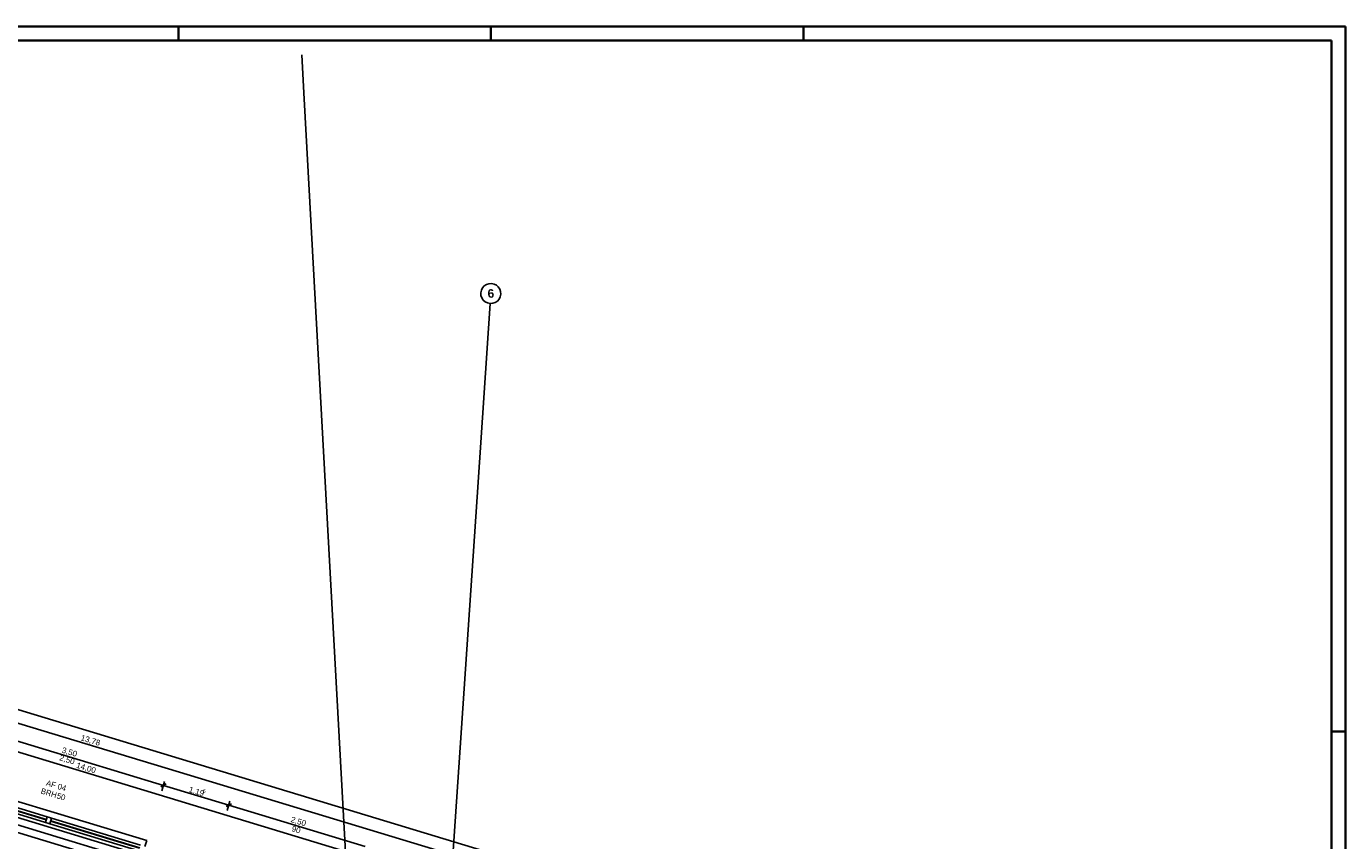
# Model space of a CAD drawing. Extents: x -181 to 1388, y 138 to 979.
# Tile 82 of 82: x 926 to 1388, y 694 to 979. Entities that reach past the tile are written whole.
import ezdxf
from ezdxf.lldxf.tags import DXFTag

# ---------------------------------------------------------------- set-up
doc = ezdxf.new("R2010")
doc.units = 0
doc.layers.get('0').update_dxf_attribs({"lineweight": 25})
for name, color, linetype, lineweight, true_color in [('01AFU Allgemein Bemaßung', 7, 'Continuous', 25, 0x848484), ('02 Raster Bemaßung', 7, 'Continuous', 25, 0x848484), ('20 Außenwände', 7, 'Continuous', 25, 0x848484), ('20 Dach Stb-Decke', 7, 'Continuous', 25, 0x848484)]:
    doc.layers.add(name, color=color, linetype=linetype, lineweight=lineweight, true_color=true_color)
for name, color, linetype, lineweight in [('02 Raster Gebäude', 7, 'Continuous', 25), ('Rahmen-A0U86KLAPE', 7, 'Continuous', 35), ('X_Rahmen', 7, 'Continuous', 25)]:
    doc.layers.add(name, color=color, linetype=linetype, lineweight=lineweight)
doc.styles.get("Standard").update_dxf_attribs({"font": 'arial.ttf'})
tags = doc.linetypes.add('Raster', pattern=[0.2, 0.1, -0.05, 0, -0.05]).pattern_tags.tags
tags[10:11] = [DXFTag(74, 4), DXFTag(75, 0), DXFTag(340, '0'), DXFTag(46, 1.0), DXFTag(50, 0.0), DXFTag(44, 0.0), DXFTag(45, 0.0)]
tags[8:9] = [DXFTag(74, 4), DXFTag(75, 0), DXFTag(340, '0'), DXFTag(46, 1.0), DXFTag(50, 0.0), DXFTag(44, 0.0), DXFTag(45, 0.0)]
tags[6:7] = [DXFTag(74, 4), DXFTag(75, 0), DXFTag(340, '0'), DXFTag(46, 1.0), DXFTag(50, 0.0), DXFTag(44, 0.0), DXFTag(45, 0.0)]
tags[4:5] = [DXFTag(74, 4), DXFTag(75, 0), DXFTag(340, '0'), DXFTag(46, 1.0), DXFTag(50, 0.0), DXFTag(44, 0.0), DXFTag(45, 0.0)]
tags = doc.linetypes.add('Öffnungslinie Tür Fenster', pattern=[0.115, 0.075, -0.04]).pattern_tags.tags
tags[6:7] = [DXFTag(74, 4), DXFTag(75, 0), DXFTag(340, '0'), DXFTag(46, 1.0), DXFTag(50, 0.0), DXFTag(44, 0.0), DXFTag(45, 0.0)]
tags[4:5] = [DXFTag(74, 4), DXFTag(75, 0), DXFTag(340, '0'), DXFTag(46, 1.0), DXFTag(50, 0.0), DXFTag(44, 0.0), DXFTag(45, 0.0)]

# ---------------------------------------------------------------- blocks, each defined once
blk = doc.blocks.new('Blockreferenz-A07F5V03WF')
at = {"layer": 'Rahmen-A0U86KLAPE', "color": 0, "linetype": 'ByBlock', "ltscale": 0.35}
for p, q in [((1388.17, 978.99), (-180.83, 978.99)), ((979.17, 978.99), (979.17, 973.99)), ((1088.67, 978.99), (1088.67, 973.99)), ((1198.17, 978.99), (1198.17, 973.99)), ((1388.17, 137.99), (1388.17, 978.99)), ((-160.83, 973.99), (1383.17, 973.99)), ((1383.17, 142.99), (1383.17, 973.99)), ((1383.17, 731.99), (1388.17, 731.99))]:
    blk.add_line(p, q, dxfattribs=at)
blk = doc.blocks.new('Referenz-A07F5V09WF')
at = {"layer": '01AFU Allgemein Bemaßung', "lineweight": -2}
for p, q in [((748.24, 792.54), (1086.09, 690.11)), ((817.26, 766.89), (1080.97, 686.94)), ((973.91, 713.06), (906.92, 733.37)), ((972.97, 712.56), (974.84, 713.56)), ((974.32, 714.41), (973.33, 711.15)), ((996.76, 706.13), (973.91, 713.06)), ((997.17, 707.48), (996.18, 704.22)), ((995.83, 705.63), (997.7, 706.63)), ((1044.61, 691.62), (996.76, 706.13))]:
    blk.add_line(p, q, dxfattribs=at)
at = {"layer": '02 Raster Bemaßung', "lineweight": -2}
blk.add_line((812.06, 758.36), (1080.06, 677.11), dxfattribs=at)
at = {"layer": '02 Raster Gebäude', "linetype": 'Raster', "lineweight": -2, "ltscale": 56.250004}
for p, q in [((1023.12, 955.71), (1022.39, 968.99)), ((1023.12, 955.71), (1060.18, 278.6)), ((1025.39, 668.07), (295.57, 889.33)), ((1084.03, 817.58), (1088.38, 881.92)), ((1084.03, 817.58), (1050.49, 321.23))]:
    blk.add_line(p, q, dxfattribs=at)
at = {"layer": '02 Raster Gebäude', "linetype": 'ByBlock', "lineweight": -2, "ltscale": 56.250004}
for p, q in [((1023.12, 955.71), (1023.12, 955.71)), ((1023.12, 955.71), (1023.12, 955.71)), ((1084.03, 817.58), (1084.03, 817.58)), ((1084.03, 817.58), (1084.03, 817.58))]:
    blk.add_line(p, q, dxfattribs=at)
at = {"layer": '02 Raster Gebäude', "lineweight": -2}
for major_axis in [(0.24, 3.49), (-0.24, -3.49)]:
    blk.add_ellipse((1088.61, 885.41), major_axis=major_axis, ratio=1, start_param=0, end_param=3.141593, dxfattribs=at)
at = {"layer": '20 Außenwände', "lineweight": -2}
for p, q in [((901.05, 714.02), (968.04, 693.71)), ((901.37, 709.53), (932.56, 700.08)), ((901.63, 710.4), (932.83, 700.94)), ((932.88, 701.13), (901.69, 710.59)), ((933.14, 701.99), (901.95, 711.45)), ((898.04, 704.07), (965.03, 683.76)), ((933.14, 701.99), (932.56, 700.08)), ((932.56, 700.08), (933.33, 699.84)), ((933.91, 701.76), (933.14, 701.99)), ((933.33, 699.84), (934.1, 699.61)), ((934.68, 701.53), (933.91, 701.76)), ((934.1, 699.61), (934.68, 701.53)), ((934.1, 699.61), (965.29, 690.15)), ((934.36, 700.47), (965.55, 691.01)), ((965.61, 691.21), (934.41, 700.66)), ((965.87, 692.07), (934.68, 701.53)), ((968.04, 693.71), (967.4, 691.6))]:
    blk.add_line(p, q, dxfattribs=at)
at = {"layer": '20 Dach Stb-Decke', "linetype": 'Öffnungslinie Tür Fenster', "lineweight": -2, "ltscale": 56.250004}
blk.add_line((1075.58, 655.46), (737.73, 757.89), dxfattribs=at)
at = {"layer": '01AFU Allgemein Bemaßung', "linetype": 'ByBlock', "lineweight": -2, "ltscale": 40.625, "attachment_point": 1, "rotation": 343.1342}
for s, insert, char_height in [('{\\fArial;13,78}', (945.31, 730.83), 2), ('{\\fArial;3,50}', (938.67, 726.51), 2), ('{\\fArial;2,50}', (937.82, 723.84), 2), ('{\\fArial;1,19}', (983.19, 712.7), 2), ('{\\fArial;5}', (987.92, 711.83), 1.32), ('{\\fArial;2,50}', (1018.91, 702.19), 2), ('{\\fArial;90}', (1019.21, 698.98), 2)]:
    blk.add_mtext(s, dxfattribs=dict(at, insert=insert, char_height=char_height))
at = {"layer": '02 Raster Bemaßung', "linetype": 'ByBlock', "lineweight": -2, "ltscale": 56.250004, "insert": (943.75, 721.2), "char_height": 2, "attachment_point": 1, "rotation": 343.1342}
blk.add_mtext('{\\fArial;14,00}', dxfattribs=at)
at = {"layer": '02 Raster Gebäude', "linetype": 'Continuous', "lineweight": -2, "ltscale": 56.250004, "insert": (1087.39, 886.84), "char_height": 3, "attachment_point": 1, "rotation": 3.1332}
blk.add_mtext('{\\fArial|b1|i0;6}', dxfattribs=at)
at = {"layer": '20 Außenwände', "linetype": 'Continuous', "lineweight": -2, "ltscale": 56.250004, "char_height": 2, "attachment_point": 1, "rotation": 343.1342}
for s, insert in [('{\\fCentury Gothic;BRH}', (931.33, 712.17)), ('{\\fCentury Gothic;AF}', (933.18, 714.98)), ('{\\fCentury Gothic;04}', (937.19, 713.76)), ('{\\fCentury Gothic;50}', (936.91, 710.48))]:
    blk.add_mtext(s, dxfattribs=dict(at, insert=insert))

msp = doc.modelspace()

# ---------------------------------------------------------------- block references
at = {"color": 8, "lineweight": 25, "ltscale": 1250, "true_color": 0x808080}
msp.add_blockref('Referenz-A07F5V09WF', (0, 0), dxfattribs=at)
at = {"layer": 'X_Rahmen', "ltscale": 0.25}
msp.add_blockref('Blockreferenz-A07F5V03WF', (0, 0), dxfattribs=at)

doc.saveas('drawing.dxf')
